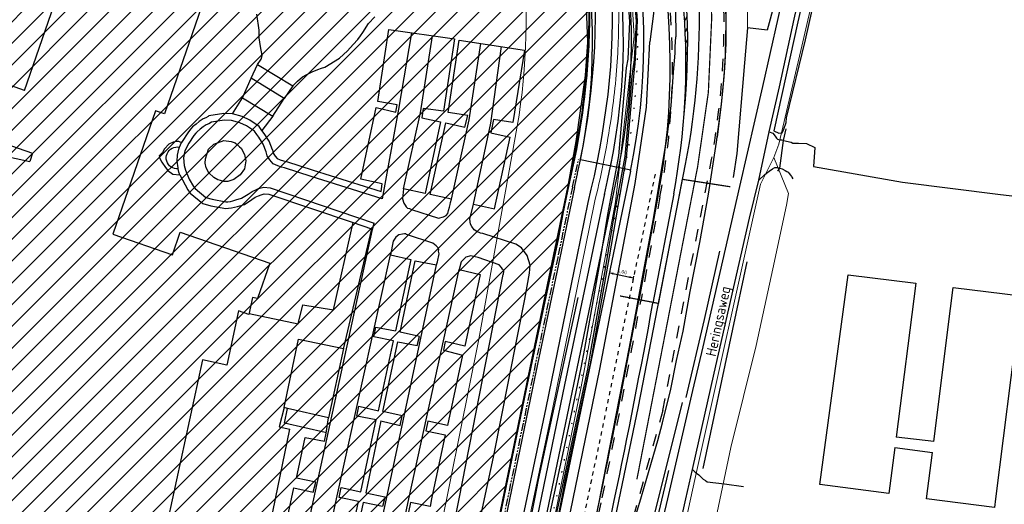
# Model space of a CAD drawing. Header units: metres. Extents: x 233874 to 239264, y 443832 to 448222.
# Tile 170 of 198: x 237604 to 237844, y 446499 to 446617. Entities that reach past the tile are written whole.
import ezdxf

# ---------------------------------------------------------------- set-up
doc = ezdxf.new("R2010")
doc.units = ezdxf.units.M
doc.header["$MEASUREMENT"] = 0
for name, pattern in [('DGN3', [54.868356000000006, 36.578904, -18.289452]), ('LIJN1-1', [2, 1, -1]), ('LIJN1-3', [4, 1, -3]), ('LIJNFPAD', [3, 0.3, -2.7]), ('PHANTOM', [2.5, 1.25, -0.25, 0.25, -0.25, 0.25, -0.25]), ('PHANTOM2', [1.25, 0.625, -0.125, 0.125, -0.125, 0.125, -0.125])]:
    doc.linetypes.add(name, pattern=pattern)
for name, color, linetype in [('DAKRAND-BYG', 4, 'Continuous'), ('Goud-kadastrale grenzen', 13, 'Continuous'), ('Goud-markering', 7, 'Continuous'), ('Goud-ontwerp', 2, 'Continuous'), ('Goud-ontwerp-water', 131, 'Continuous'), ('Goud-werkgrens', 210, 'PHANTOM'), ('HEG', 253, 'Continuous'), ('HEK', 253, 'Continuous'), ('HOOFDGEBOUW', 4, 'Continuous'), ('HOUTWAL', 253, 'Continuous'), ('INSTEEKSLOOT', 153, 'Continuous'), ('KANTVERH', 253, 'Continuous'), ('KANTWATER', 153, 'Continuous'), ('KUNSTWERK', 253, 'Continuous'), ('OVERIGEAFSCH', 253, 'Continuous'), ('STRAATNAAM', 253, 'Continuous')]:
    doc.layers.add(name, color=color, linetype=linetype)
doc.layers.add('G01 kadestrale perceelsgrens', color=73, linetype='Continuous', lineweight=0)
doc.layers.add('G02 kadestrale sectiegrens', color=73, linetype='DGN3', lineweight=30)
doc.layers.add('Goud-eigendom bedrijf', color=7, linetype='Continuous', true_color=0xffd6ad)
doc.layers.add('Goud-hulp', color=210, linetype='Continuous', plot=False)
doc.styles.get("Standard").update_dxf_attribs({"font": 'iso.shx'})
doc.dimstyles.new('D500', dxfattribs={"dimtxt": 0.9, "dimasz": 0.5, "dimexe": 0, "dimexo": 0, "dimgap": 0.45, "dimtad": 1, "dimtoh": 1, "dimzin": 0, "dimdsep": 46, "dimtxsty": 'Standard', "dimblk1": 'DIMBLK', "dimblk2": 'DIMBLK', "dimsah": 1, "dimcen": 0.09, "dimse1": 1, "dimse2": 1, "dimclrd": 1, "dimclre": 1, "dimclrt": 7, "dimadec": 0, "dimazin": 0, "dimtfac": 1, "dimtix": 1, "dimtmove": 2, "dimatfit": 3, "dimldrblk": 'DIMBLK', "dimfxl": 1, "dimtolj": 1, "dimtzin": 0, "dimarcsym": 0})

# ---------------------------------------------------------------- blocks, each defined once
blk = doc.blocks.new('A$C1532452F')
at = {"layer": 'Goud-eigendom bedrijf', "linetype": 'Continuous'}
h = blk.add_hatch(dxfattribs=at)
h.set_pattern_fill('ANSI31', color=256, scale=30)
h.set_pattern_definition([(45, (0, 0), (-2.651650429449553, 2.651650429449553), [])])
h.paths.add_polyline_path([(237716.228, 446538.907), (237725.098, 446587.991, 0.07005072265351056), (237726.9979999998, 446632.131000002, 0.08618627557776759), (237713.769, 446677.584), (237706.53, 446689.253), (237697.334, 446701.204), (237643.739, 446659.758), (237592.828, 446620.445), (237567.89, 446605.219), (237546.894, 446588.962), (237503.169, 446554.943), (237471.671, 446409.243), (237480.682, 446407.331), (237483.56, 446406.72), (237587.23, 446384.59), (237676.949, 446365.49), (237680.371, 446378.489), (237680.967, 446380.87), (237689.44, 446414.74), (237704.584, 446481.23)])
edge = h.paths.add_edge_path()
edge.add_line((237567.89, 446605.219), (237592.828, 446620.445))
edge.add_line((237592.828, 446620.445), (237643.739, 446659.758))
edge.add_line((237643.739, 446659.758), (237697.334, 446701.204))
edge.add_line((237697.334, 446701.204), (237706.53, 446689.253))
edge.add_line((237706.53, 446689.253), (237713.769, 446677.584))
edge.add_arc((237589.5176183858, 446616.7692605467), 138.3359619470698, 6.375651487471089, 26.079400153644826, ccw=False)
edge.add_arc((237569.2922993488, 446616.8085267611), 158.448307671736, -10.478897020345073, 5.549362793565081, ccw=False)
edge.add_line((237725.098, 446587.991), (237716.228, 446538.907))
edge.add_line((237716.228, 446538.907), (237704.584, 446481.23))
edge.add_line((237704.584, 446481.23), (237689.44, 446414.74))
edge.add_line((237689.44, 446414.74), (237680.967, 446380.87))
edge.add_line((237680.967, 446380.87), (237682.746, 446380.387))
edge.add_line((237682.746, 446380.387), (237690.838, 446378.136))
edge.add_line((237690.838, 446378.136), (237696.494, 446376.582))
edge.add_line((237696.494, 446376.582), (237709.498, 446438.712))
edge.add_line((237709.498, 446438.712), (237728.236, 446529.319))
edge.add_line((237728.236, 446529.319), (237738.0100000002, 446576.1390000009))
edge.add_ellipse((237560.443592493, 446619.2468670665), major_axis=(177.5664075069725, -43.10786706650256), ratio=1, start_angle=0, end_angle=8.530384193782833)
edge.add_ellipse((237559.2133227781, 446619.2330097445), major_axis=(183.2266772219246, -16.27800974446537), ratio=1, start_angle=0, end_angle=6.698329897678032)
edge.add_ellipse((237595.2032713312, 446620.3258661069), major_axis=(147.8847286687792, 4.112133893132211), ratio=1, start_angle=0, end_angle=7.701400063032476)
edge.add_ellipse((237587.0654739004, 446618.2003067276), major_axis=(154.1375260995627, 26.01869327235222), ratio=1, start_angle=0, end_angle=7.766537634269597)
edge.add_ellipse((237618.6458879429, 446629.1515842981), major_axis=(117.6271120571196, 35.65841570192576), ratio=1, start_angle=0, end_angle=6.728422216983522)
edge.add_ellipse((237580.1989992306, 446608.0213652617), major_axis=(151.0860007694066, 70.3246347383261), ratio=1, start_angle=0, end_angle=4.862628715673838)
edge.add_ellipse((237670.0302629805, 446660.8675538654), major_axis=(54.74973701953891, 30.0324461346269), ratio=1, start_angle=0, end_angle=5.658579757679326)
edge.add_ellipse((237692.7360493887, 446676.3836281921), major_axis=(28.81595061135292, 19.76837180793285), ratio=1, start_angle=0, end_angle=9.890975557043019)
edge.add_ellipse((237691.1235147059, 446675.0245196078), major_axis=(26.60448529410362, 25.78348039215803), ratio=1, start_angle=0, end_angle=12.03342125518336)
edge.add_ellipse((237700.7104736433, 446689.0641358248), major_axis=(11.05752635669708, 16.72386417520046), ratio=1, start_angle=0, end_angle=11.91792017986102)
edge.add_ellipse((237699.5629790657, 446686.2356557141), major_axis=(8.513020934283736, 21.47534428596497), ratio=1, start_angle=0, end_angle=10.45166127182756)
edge.add_ellipse((237699.6313457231, 446686.3535223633), major_axis=(4.407654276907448, 22.5454776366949), ratio=1, start_angle=0, end_angle=12.10530230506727)
edge.add_ellipse((237699.5939150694, 446688.8001828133), major_axis=(-0.3809150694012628, 20.52181718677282), ratio=1, start_angle=0, end_angle=13.45617027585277)
edge.add_ellipse((237721.8465702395, 446605.114430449), major_axis=(-27.39857023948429, 103.555569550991), ratio=1, start_angle=0, end_angle=6.393413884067)
edge.add_ellipse((237727.1564986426, 446589.8461012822), major_axis=(-44.06949864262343, 115.128898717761), ratio=1, start_angle=0, end_angle=4.234157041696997)
edge.add_line((237674.7069999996, 446701.4069999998), (237662.978, 446694.399))
edge.add_line((237662.978, 446694.399), (237623.044, 446663.773))
edge.add_line((237623.044, 446663.773), (237583.264, 446633.066))
edge.add_line((237583.264, 446633.066), (237541.902, 446601.052))
edge.add_line((237541.902, 446601.052), (237510.035, 446576.49))
edge.add_line((237510.035, 446576.49), (237417.107, 446504.948))
edge.add_line((237417.107, 446504.948), (237409.37, 446499.068))
edge.add_line((237409.37, 446499.068), (237412.968, 446485.056))
edge.add_line((237412.968, 446485.056), (237413.031, 446484.813))
edge.add_line((237413.031, 446484.813), (237503.169, 446554.943))
edge.add_line((237503.169, 446554.943), (237546.894, 446588.962))
edge.add_line((237546.894, 446588.962), (237567.89, 446605.219))
h.paths.add_polyline_path([(237649.9584285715, 446491.197), (237657.1155714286, 446491.197), (237657.1155714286, 446493.897), (237649.9584285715, 446493.897)], flags=24)
h.paths.add_polyline_path([(237704.1265714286, 446699.169), (237711.3694285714, 446699.169), (237711.3694285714, 446701.869), (237704.1265714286, 446701.869)], flags=24)
h.paths.add_polyline_path([(237666.3682857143, 446688.398), (237672.8397142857, 446688.398), (237672.8397142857, 446691.098), (237666.3682857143, 446691.098)], flags=24)
at = {"layer": 'G01 kadestrale perceelsgrens', "flags": 128}
for points in [[(237746.235, 446747.182), (237748.038, 446738.875), (237750.855, 446729.418), (237754.347, 446721.754), (237758.983, 446711.401), (237763, 446703.83), (237771.318, 446683.498), (237776.845, 446666.653), (237781.635, 446646.565), (237781.611, 446635.704), (237781.625, 446614.687)], [(237788.047, 446583.122), (237789.22, 446586.398), (237794.58, 446609.196), (237802.102, 446641.553), (237809.386, 446671.234), (237817.392, 446704.74), (237822.06, 446726.972)], [(237728.038, 446705.773), (237740.925, 446681.679), (237749.762, 446655.288), (237752.254, 446642.153), (237754.075, 446612.631), (237749.503, 446572.304), (237741.175, 446527.241), (237726.376, 446454.816), (237715.168, 446404.425), (237707.598, 446373.531)], [(237680.967, 446380.87), (237689.44, 446414.74), (237704.584, 446481.23), (237716.228, 446538.907), (237725.098, 446587.991)], [(237788.047, 446583.122), (237784.788, 446576.609), (237768.82, 446504.68), (237767.23, 446497.6), (237732.07, 446340.67), (237711.23, 446249.46), (237710.27, 446244.85)], [(237739.864, 446344.066), (237747.271, 446377.976), (237754.088, 446407.847), (237761.735, 446441.301), (237769.376, 446476.758), (237773.937, 446495.12), (237777.573, 446512.452), (237783.729, 446537.333), (237787.796, 446556.007), (237791.092, 446571.495), (237791.605, 446574.336), (237788.047, 446583.122)], [(237738.01, 446576.139), (237728.236, 446529.319), (237709.498, 446438.712), (237696.494, 446376.582)], [(237703.446, 446374.672), (237704.233, 446378.265), (237705.491, 446385.733), (237721.395, 446461.656), (237734.116, 446521.834), (237744.267, 446571.762)]]:
    blk.add_lwpolyline(points, dxfattribs=at)
for points in [[(237726.998, 446632.131, -0.07005072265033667), (237725.098, 446587.991)], [(237750.2, 446623.8050000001, -0.01911365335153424), (237750.046, 446608.55)], [(237750.046, 446608.55, -0.02376319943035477), (237748.255, 446591.558)], [(237748.255, 446591.5580000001, -0.02536716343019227), (237744.267, 446571.762)]]:
    blk.add_lwpolyline(points, format="xyb", dxfattribs=at)
at = {"layer": 'G01 kadestrale perceelsgrens'}
for centre, major_axis, end_param in [((237559.2133227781, 446619.2330097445), (183.2266772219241, -16.27800974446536), 0.1169079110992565), ((237560.443592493, 446619.2468670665), (177.5664075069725, -43.10786706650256), 0.1488832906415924)]:
    blk.add_ellipse(centre, major_axis=major_axis, ratio=1, start_param=0, end_param=end_param, dxfattribs=at)
at = {"layer": 'G02 kadestrale sectiegrens', "flags": 128}
for points in [[(237839.695, 446849.471), (237834.953, 446828.437), (237827.203, 446791.031), (237820.953, 446764.093), (237810.187, 446716.937), (237800.12, 446672.642), (237788.232, 446620.692), (237786.414, 446614.136), (237781.625, 446614.687)], [(237781.625, 446614.687), (237780.89, 446606.187), (237779.046, 446584.093), (237776.687, 446568.437), (237771.05, 446543.678), (237761.947, 446504.806), (237750.593, 446457.875), (237739.608, 446410.53), (237731.243, 446374.611), (237720.968, 446330.062), (237717.343, 446313.843), (237714.781, 446301.375), (237711.578, 446286.281), (237706.984, 446268.312), (237701.031, 446246.281), (237694.99, 446225.253)]]:
    blk.add_lwpolyline(points, dxfattribs=at)
blk = doc.blocks.new('DIMBLK')
at = {"color": 1}
blk.add_line((5.68e-14, -0.8333332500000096), (-5.68e-14, 0.8333332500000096), dxfattribs=at)
blk.add_solid([(0, 0), (-1.999999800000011, 0.4999999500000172), (-1.999999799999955, -0.4999999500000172)], dxfattribs=at)
blk = doc.blocks.new('*D57')
at = {"layer": 'Defpoints', "color": 0, "linetype": 'Continuous', "transparency": 16777216}
for p in [(237748.2828289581, 446556.3975065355), (237753.8702214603, 446553.7967036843), (237754.1570526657, 446555.1754198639)]:
    blk.add_point(p, dxfattribs=at)
at = {"layer": 'Goud-hulp', "color": 1, "linetype": 'Continuous', "lineweight": -2, "transparency": 16777216}
blk.add_line((237748.485516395, 446554.9169497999), (237753.380702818, 446553.8985442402), dxfattribs=at)
at = {"layer": 'Goud-hulp', "color": 1, "linetype": 'Continuous', "lineweight": -2, "transparency": 16777216, "xscale": 0.5, "yscale": 0.5, "zscale": 0.5}
for p, rotation in [((237747.9959977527, 446555.0187903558), 168.2476965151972), ((237753.8702214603, 446553.7967036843), 348.2476965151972)]:
    blk.add_blockref('DIMBLK', p, dxfattribs=dict(at, rotation=rotation))
at = {"layer": 'Goud-hulp', "linetype": 'Continuous', "transparency": 16777216, "insert": (237751.1211136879, 446555.3114292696), "char_height": 0.9, "attachment_point": 5, "rotation": 348.24769651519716}
blk.add_mtext('\\A1;6.00', dxfattribs=at)
blk = doc.blocks.new('A$C134E523E')
at = {"layer": 'G01 kadestrale perceelsgrens', "color": 20, "const_width": 0.5, "flags": 128}
blk.add_lwpolyline([(237409.37, 446499.068), (237417.107, 446504.948), (237510.035, 446576.49), (237541.902, 446601.052), (237583.264, 446633.066), (237623.044, 446663.773), (237662.978, 446694.399), (237674.707, 446701.407, -0.01847709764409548), (237683.087, 446704.975, -0.02790376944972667), (237694.448, 446708.67, -0.0587811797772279), (237699.213, 446709.3220000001, -0.0528685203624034), (237704.039, 446708.899, -0.04563561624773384), (237708.076, 446707.711, -0.05204866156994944), (237711.768, 446705.788, -0.05255400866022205), (237717.728, 446700.808, -0.04318433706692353), (237721.552, 446696.152, -0.02469523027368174), (237724.78, 446690.9, -0.02122040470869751), (237731.285, 446678.346, -0.02936671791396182), (237736.273, 446664.81, -0.03390089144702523), (237741.203, 446644.219, -0.03361635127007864), (237743.088, 446624.438, -0.02923530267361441), (237742.44, 446602.955, -0.03723802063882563), (237738.01, 446576.139)], format="xyb", dxfattribs=at)
blk.add_lwpolyline([(237738.01, 446576.139), (237728.236, 446529.319), (237709.498, 446438.712), (237696.494, 446376.582)], dxfattribs=at)
at = {"layer": 'G01 kadestrale perceelsgrens', "color": 20}
for centre, major_axis, end_param in [((237559.2133227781, 446619.2330097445), (183.2266772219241, -16.27800974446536), 0.1169079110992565), ((237560.443592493, 446619.2468670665), (177.5664075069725, -43.10786706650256), 0.1488832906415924)]:
    blk.add_ellipse(centre, major_axis=major_axis, ratio=1, start_param=0, end_param=end_param, dxfattribs=at)

msp = doc.modelspace()

# ---------------------------------------------------------------- hatches: boundary and pattern name
at = {"layer": 'Goud-markering', "linetype": 'Continuous'}
h = msp.add_hatch(dxfattribs=at)
h.set_pattern_fill('ANSI31', color=256, scale=10, angle=20)
h.set_pattern_definition([(65, (71.01879644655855, 7.29973214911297), (-1.132884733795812, 0.5282728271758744), [])])
edge = h.paths.add_edge_path()
edge.add_line((237756.892338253, 446662.6760688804), (237750.4104423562, 446684.1190884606))
edge.add_arc((237597.5615790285, 446610.8410216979), 169.5064898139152, -5.8247528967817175, 25.61376685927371, ccw=False)
edge.add_arc((237596.6386995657, 446605.9418526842), 169.9999999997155, 355.8497132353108, 379.4953699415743)

# ---------------------------------------------------------------- linework, layer by layer
at = {"layer": 'DAKRAND-BYG'}
for p, q in [((237822.61, 446552.49), (237817.82, 446515.02)), ((237826.97, 446513.93), (237831.05, 446546.35)), ((237826.97, 446513.93), (237817.82, 446515.02)), ((237817.5, 446512.48), (237826.64, 446511.27))]:
    msp.add_line(p, q, dxfattribs=at)
for points in [[(237817.5, 446512.48), (237816.07, 446501.31), (237799.24, 446503.46), (237806.13, 446554.55), (237822.61, 446552.49)], [(237831.05, 446546.35), (237831.68, 446551.49), (237848.25, 446549.46), (237847.62, 446544.32)], [(237847.62, 446544.32), (237842.02, 446500), (237841.76, 446497.89), (237825.23, 446500.01), (237826.64, 446511.27)], [(237668.8, 446522.21), (237672.3, 446538.87), (237683.26, 446536.57)], [(237683.26, 446536.57), (237679.62, 446519.74), (237669.67, 446522.01), (237668.8, 446522.21)]]:
    msp.add_lwpolyline(points, dxfattribs=at)
at = {"layer": 'Goud-hulp', "linetype": 'Continuous'}
for p, q in [((237753.1948632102, 446580.0082607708), (237740.9568971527, 446582.5542746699)), ((237740.475, 446474.96), (237745.7713745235, 446500.3342657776))]:
    msp.add_line(p, q, dxfattribs=at)
at = {"layer": 'Goud-hulp', "linetype": 'LIJN1-1'}
msp.add_line((237759.127467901, 446579.0667949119), (237712.0010218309, 446352.5433467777), dxfattribs=at)
at = {"layer": 'Goud-hulp', "linetype": 'Continuous', "flags": 128}
msp.add_lwpolyline([(237409.37, 446499.068), (237417.107, 446504.948), (237510.035, 446576.49), (237541.902, 446601.052), (237583.264, 446633.066), (237623.044, 446663.773), (237662.978, 446694.399), (237674.707, 446701.407, -0.01847709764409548), (237683.087, 446704.975, -0.02790376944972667), (237694.448, 446708.67, -0.0587811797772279), (237699.213, 446709.3220000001, -0.0528685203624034), (237704.039, 446708.899, -0.04563561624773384), (237708.076, 446707.711, -0.05204866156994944), (237711.768, 446705.788, -0.05255400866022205), (237717.728, 446700.808, -0.04318433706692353), (237721.552, 446696.152, -0.02469523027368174), (237724.78, 446690.9, -0.02122040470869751), (237731.285, 446678.346, -0.02936671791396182), (237736.273, 446664.81, -0.03390089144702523), (237741.203, 446644.219, -0.03361635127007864), (237743.088, 446624.438, -0.02923530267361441), (237742.44, 446602.955, -0.03723802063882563), (237738.01, 446576.139)], format="xyb", dxfattribs=at)
msp.add_lwpolyline([(237738.01, 446576.139), (237728.236, 446529.319), (237709.498, 446438.712), (237696.494, 446376.582)], dxfattribs=at)
at = {"layer": 'Goud-hulp', "linetype": 'Continuous'}
for centre, radius, start, end in [((237585.9735070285, 446616.5543219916), 190.4506644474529, 351.4106051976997, 29.87860995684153), ((235787.9657994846, 446908.9873342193), 2000, 348.2099221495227, 349.6083502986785)]:
    msp.add_arc(centre, radius, start, end, dxfattribs=at)
at = {"layer": 'Goud-markering', "linetype": 'LIJNFPAD'}
msp.add_line((237751.6891931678, 446580.1353854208), (237704.981132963, 446355.6229993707), dxfattribs=at)
at = {"layer": 'Goud-markering', "color": 253, "linetype": 'Continuous'}
for p, q in [((237755.088954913, 446522.4606402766), (237766.5512360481, 446581.4896569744)), ((237745.7260032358, 446477.6039136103), (237755.0889549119, 446522.4606402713)), ((237744.6492101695, 446477.8286727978), (237749.1975342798, 446499.6191229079))]:
    msp.add_line(p, q, dxfattribs=at)
at = {"layer": 'Goud-markering', "color": 253, "linetype": 'LIJN1-1', "ltscale": 3}
for p, q in [((237761.0091072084, 446521.4722854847), (237772.4412195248, 446580.3459373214)), ((237761.0091072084, 446521.4722854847), (237748.9847366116, 446478.1511193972)), ((237741.7125018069, 446478.4416524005), (237746.2608259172, 446500.2321025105))]:
    msp.add_line(p, q, dxfattribs=at)
at = {"layer": 'Goud-markering', "linetype": 'LIJN1-1', "ltscale": 3}
msp.add_line((237760.3208969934, 446573.527516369), (237755.6531368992, 446548.1455514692), dxfattribs=at)
at = {"layer": 'Goud-markering', "linetype": 'Continuous'}
msp.add_line((237763.6601039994, 446574.2582534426), (237758.6039302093, 446547.6044240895), dxfattribs=at)
at = {"layer": 'Goud-markering', "linetype": 'LIJN1-3', "const_width": 0.3, "flags": 128}
msp.add_lwpolyline([(237733.4997573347, 446732.2316420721), (237741.2682476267, 446720.6412783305, -0.1981010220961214), (237769.4962277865, 446580.9177971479)], format="xyb", dxfattribs=at)
at = {"layer": 'Goud-markering', "color": 253, "linetype": 'LIJN1-3', "const_width": 0.3, "flags": 128}
msp.add_lwpolyline([(237769.4962277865, 446580.9177971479), (237754.6998840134, 446504.7188614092)], dxfattribs=at)
at = {"layer": 'Goud-markering', "linetype": 'LIJN1-1', "ltscale": 3}
for centre, radius, start, end in [((237585.9735070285, 446616.5543219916), 189.9506644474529, 349.0110344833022, 33.83213727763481), ((237593.347615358, 446605.4637531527), 170, 349.172064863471, 33.83213727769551)]:
    msp.add_arc(centre, radius, start, end, dxfattribs=at)
at = {"layer": 'Goud-markering', "linetype": 'Continuous'}
for centre, radius, start, end in [((237597.561579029, 446610.841021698), 169.5064898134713, 354.1752471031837, 33.65948891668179), ((237585.9735070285, 446616.5543219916), 183.9506644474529, 349.0110344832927, 15.08610104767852), ((237596.6386995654, 446605.9418526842), 170, 349.2587432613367, 19.49536994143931)]:
    msp.add_arc(centre, radius, start, end, dxfattribs=at)
at = {"layer": 'Goud-markering', "linetype": 'LIJNFPAD'}
msp.add_arc((237601.4069699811, 446611.4004361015), 153.5, 348.2476965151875, 33.83213727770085, dxfattribs=at)
at = {"layer": 'Goud-markering', "color": 253, "linetype": 'LIJN1-1', "ltscale": 3}
msp.add_arc((235787.9657994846, 446908.9873342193), 2000.5, 348.2099221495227, 349.6083502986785, dxfattribs=at)
at = {"layer": 'Goud-markering', "color": 253, "linetype": 'Continuous'}
msp.add_arc((235787.9657994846, 446908.9873342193), 2003.5, 348.2099221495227, 349.6083502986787, dxfattribs=at)
at = {"layer": 'Goud-ontwerp', "linetype": 'Continuous'}
for p, q in [((237750.2206372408, 446580.4409070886), (237703.5125770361, 446355.9285210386)), ((237753.1577490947, 446579.8298637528), (237706.4496888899, 446355.3174777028)), ((237759.8291432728, 446573.6179502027), (237755.1613831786, 446548.2359853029))]:
    msp.add_line(p, q, dxfattribs=at)
for centre, radius, start in [((237592.8179363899, 446605.3559685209), 170, 349.172064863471), ((237601.4069699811, 446611.4004361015), 155, 348.2476965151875), ((237601.4069699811, 446611.4004361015), 152, 348.2476965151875)]:
    msp.add_arc(centre, radius, start, 33.83213727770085, dxfattribs=at)
at = {"layer": 'Goud-ontwerp-water'}
msp.add_line((237747.6576985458, 446577.9426198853), (237748.616958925, 446582.5508813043), dxfattribs=at)
at = {"layer": 'Goud-ontwerp-water', "linetype": 'PHANTOM2', "ltscale": 3, "flags": 128}
msp.add_lwpolyline([(237738.9927798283, 446575.9423232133), (237739.7628514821, 446579.2826340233), (237740.4673785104, 446582.6561152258)], dxfattribs=at)
at = {"layer": 'Goud-ontwerp-water'}
for points in [[(237746.7883025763, 446574.1451518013), (237747.5703160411, 446577.5372621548), (237747.6576985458, 446577.9426198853)], [(237746.8217749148, 446574.2975701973), (237743.2461087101, 446557.1667780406)], [(237743.2461087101, 446557.1667780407), (237737.1131671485, 446527.7842403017), (237718.3427464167, 446437.0322061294), (237703.480697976, 446366.0257371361), (237701.9298789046, 446358.9810837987)]]:
    msp.add_lwpolyline(points, dxfattribs=at)
at = {"layer": 'Goud-ontwerp-water', "linetype": 'PHANTOM2', "ltscale": 3}
for points in [[(237738.990548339, 446575.9321619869), (237735.4148821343, 446558.8013698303)], [(237735.4148821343, 446558.8013698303), (237729.2804555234, 446529.4117173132), (237710.5104835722, 446438.6618529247), (237695.4411728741, 446366.6651462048), (237694.2713531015, 446361.3695959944)]]:
    msp.add_lwpolyline(points, dxfattribs=at)
at = {"layer": 'Goud-ontwerp-water', "linetype": 'Continuous'}
for radius in [150, 142.5]:
    msp.add_arc((237601.4069699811, 446611.4004361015), radius, 348.2476965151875, 33.83213727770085, dxfattribs=at)
at = {"layer": 'Goud-werkgrens', "ltscale": 3, "const_width": 0.3}
msp.add_lwpolyline([(237750.5803584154, 446549.4069521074), (237759.9674517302, 446547.5841620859), (237765.7531211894, 446577.8055338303), (237777.4756428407, 446575.9842903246)], dxfattribs=at)
at = {"layer": 'HEG'}
msp.add_lwpolyline([(237781.48, 446557.69), (237778.01, 446541.35), (237770.77, 446507.36)], dxfattribs=at)
msp.add_lwpolyline([(237781.48, 446557.69), (237778.01, 446541.35), (237770.77, 446507.36)], dxfattribs=at)
at = {"layer": 'HEK'}
msp.add_lwpolyline([(237789.04, 446579.79), (237789.53, 446580.53), (237790.43, 446587.29), (237791.04, 446590.11)], dxfattribs=at)
msp.add_lwpolyline([(237789.04, 446579.79), (237789.53, 446580.53), (237790.43, 446587.29), (237791.04, 446590.11)], dxfattribs=at)
at = {"layer": 'HOOFDGEBOUW'}
for points in [[(237605.6, 446599.47), (237616.51, 446630.96), (237648.73, 446619.79), (237639.71, 446593.75), (237637.52, 446594.5), (237627.11, 446564.43), (237641.63, 446559.4), (237643.55, 446564.96), (237665.36, 446557.4)], [(237605.6, 446599.47), (237599.64, 446601.54), (237595.12, 446588.5), (237607.57, 446584.19), (237606.88, 446582.18)], [(237665.36, 446557.4), (237662.36, 446548.74), (237661.13, 446549.01), (237660.24, 446544.91), (237657.71, 446545.79), (237654.85, 446532.54), (237648.92, 446533.82), (237622.61, 446412.05), (237592.93, 446418.46), (237598.19, 446442.79), (237590.29, 446444.49), (237590.2, 446444.05), (237531.16, 446456.81), (237550.37, 446545.74), (237569.78, 446541.55), (237573.38, 446558.21), (237569.06, 446559.15), (237572.26, 446573.97), (237576.54, 446573.04), (237579.78, 446588.04), (237606.88, 446582.18)]]:
    msp.add_lwpolyline(points, dxfattribs=at)
at = {"layer": 'HOUTWAL'}
msp.add_lwpolyline([(237719.53, 446326.13), (237728.96, 446366.93), (237756.54, 446486.46), (237759.94, 446500), (237765.83, 446523.45)], dxfattribs=at)
at = {"layer": 'INSTEEKSLOOT', "color": 13}
for points in [[(237711.915, 446728.725), (237713.64, 446728.21), (237715.72, 446727.26), (237719.81, 446724.4), (237721.47, 446723.05), (237723.98, 446720.03), (237728.42, 446714.28), (237734.69, 446705.08), (237737.89, 446699.75), (237741.76, 446691.97), (237745.49, 446684.33), (237749.4, 446673.8), (237751.88, 446665.71), (237753.82, 446658.66), (237755.69, 446650.62), (237757.34, 446640.21), (237757.98, 446630.19), (237758.67, 446619.15), (237758.75, 446618.16), (237757.86, 446611.27)], [(237710.44, 446725.36), (237714.59, 446723.5), (237718, 446721), (237722.57, 446716.55), (237729.17, 446707.59), (237733.63, 446699.78), (237737.94, 446691.37), (237742.72, 446680.6), (237747.14, 446667.72), (237749.14, 446661.61), (237751.21, 446651.82), (237753.6, 446636), (237754.21, 446624.69), (237754.77, 446616.37)], [(237748.55, 446608.64), (237748.7, 446612.42), (237748.77, 446616.21), (237748.77, 446620), (237748.7, 446623.79)], [(237754.77, 446616.37), (237754.24, 446605.85), (237754, 446604.61), (237752.08, 446583.12), (237747.92, 446558.92), (237743.3, 446532.83), (237737.27, 446504.67), (237736.34, 446500), (237730.51, 446470.96), (237721.49, 446429.67), (237711.82, 446390.18), (237705.26, 446364.37), (237703.58, 446357.83), (237703.94, 446356.63), (237704.3, 446356.13), (237704.27, 446355.83), (237703.46, 446353.68), (237703.21, 446352.23), (237694.79, 446319.53)], [(237668.94, 446226.54), (237669.35, 446227.79), (237670.58, 446230.3), (237681.63, 446270.21), (237686.42, 446285.4), (237689.04, 446296.72), (237696.72, 446321.41), (237704.37, 446352.31), (237705.68, 446355.86), (237716.89, 446399.43), (237729.75, 446454.09), (237739.2, 446500), (237745.69, 446531.55), (237754.32, 446576.78), (237757.03, 446595.39), (237757.82, 446611.27)], [(237746.77, 446591.78), (237747.26, 446595.14), (237747.67, 446598.5), (237748.03, 446601.87), (237748.32, 446605.25), (237748.55, 446608.64)], [(237742.81, 446572.13), (237743.61, 446575.38), (237744.35, 446578.64), (237745.04, 446581.91), (237745.67, 446585.19), (237746.25, 446588.48), (237746.77, 446591.78)], [(237740.1335778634, 446558.9691683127), (237742.81, 446572.13)], [(237699.85, 446364.45), (237700.85, 446369.82), (237702.76, 446378.55), (237704.02, 446386.02), (237719.97, 446462.18), (237732.65, 446522.17), (237740.1335778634, 446558.9691683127)]]:
    msp.add_lwpolyline(points, dxfattribs=at)
at = {"layer": 'INSTEEKSLOOT'}
for points in [[(237820.34, 446720.02), (237819.96, 446720.48), (237819.01, 446720.69), (237818.29, 446720.12), (237806.83, 446672.61), (237800.62, 446645.85), (237793.89, 446616.14), (237788.08, 446589.6), (237789.28, 446589.01), (237790.07, 446589.13), (237790.49, 446589.98), (237791.04, 446591.62), (237791.13, 446592.76), (237795.76, 446611.81), (237803.11, 446644.74), (237817.23, 446704.37), (237820.33, 446719.39), (237820.34, 446720.02)], [(237743.93, 446602.82), (237744.22, 446606.42), (237744.43, 446610.03), (237744.58, 446613.64), (237744.65, 446617.25), (237744.65, 446620.87), (237744.59, 446624.48)], [(237740.97, 446582.51), (237741.62, 446585.87), (237742.21, 446589.24), (237742.73, 446592.63), (237743.2, 446596.02), (237743.6, 446599.42), (237743.93, 446602.82)], [(237740.2774774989, 446579.2884972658), (237740.97, 446582.51)], [(237739.48, 446575.83), (237740.25, 446579.17), (237740.2774774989, 446579.2884972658)], [(237739.48, 446575.83), (237735.9043337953, 446558.6992078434)], [(237735.9043337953, 446558.6992078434), (237729.77, 446529.31), (237711, 446438.56), (237695.93, 446366.56)]]:
    msp.add_lwpolyline(points, dxfattribs=at)
at = {"layer": 'KANTVERH'}
for p, q in [((237643.35, 446585.63), (237643.82, 446586.8)), ((237690.37, 446565.6), (237690.7, 446567.1)), ((237668.8, 446522.21), (237667.6, 446517.56)), ((237667.6, 446517.56), (237670.18, 446516.97))]:
    msp.add_line(p, q, dxfattribs=at)
for points in [[(237786.9, 446589.33), (237789.38, 446600.36), (237793.01, 446616.81), (237799.88, 446647.37), (237803.19, 446662.5), (237807.44, 446680.36), (237815.67, 446716.52), (237818.59, 446729.2), (237822.04, 446742.25), (237827.28, 446765.33), (237833.4, 446792.16)], [(237728.85, 446355.3), (237733.42, 446374.88), (237735.31, 446383.83), (237749.63, 446446.35), (237759.75, 446489.36), (237762.21, 446500), (237768.31, 446526.4), (237770.83, 446536.98), (237779.77, 446576.03), (237785.33, 446600.44), (237787.2, 446608.65), (237789.11, 446617.01), (237793.31, 446635.93), (237802.15, 446675.64), (237805.99, 446691.74), (237816.19, 446735.06), (237820.93, 446756.47)], [(237753.9, 446494.15), (237755.64, 446500), (237756.55, 446503.09), (237759.79, 446514.19), (237760.96, 446518.49), (237762.95, 446526.66), (237764.38, 446533.66), (237765.95, 446540.84), (237767.71, 446550.46), (237770.04, 446562.43), (237772.14, 446574.21), (237774.11, 446586.89), (237775.33, 446596.13), (237775.98, 446602.78), (237776.14, 446604.96), (237776.37, 446609.23), (237776.46, 446610.87), (237776.46, 446622.66), (237775.95, 446630.24)], [(237699.86, 446613.52), (237696.68, 446594.88), (237692.7, 446573.04), (237675.38, 446578.52), (237668.95, 446580.59), (237668.18, 446580.78), (237667.31, 446581.08), (237666.15, 446581.6), (237665.36, 446582.51), (237664.69, 446583.54), (237664.45, 446584.5), (237663.74, 446586.34), (237662.65, 446588.03), (237662.14, 446588.73), (237661.57, 446589.51), (237659.67, 446590.84), (237658.04, 446591.56), (237656, 446592.14), (237654.24, 446592.21), (237651.11, 446591.74), (237650.51, 446591.33), (237649.84, 446591.07), (237649.11, 446590.56), (237648.36, 446589.99), (237647.61, 446589.4), (237647.29, 446589.08), (237646.83, 446588.45), (237645.58, 446586.61), (237644.61, 446584.73), (237644.36, 446583.05), (237644.46, 446581.2), (237644.77, 446580.01)], [(237665.98, 446584.99), (237666.17, 446584.19), (237666.64, 446583.48), (237667.13, 446582.91), (237667.89, 446582.57), (237668.63, 446582.32), (237669.39, 446582.13), (237675.86, 446580.04), (237692.43, 446574.81), (237692.69, 446576.73), (237687.53, 446577.88), (237691.26, 446595.3), (237695.98, 446594.19), (237696.36, 446595.95), (237691.67, 446596.77), (237694.31, 446614.32), (237710.28, 446612.01), (237707.63, 446594.38), (237702.67, 446595.04), (237702.32, 446592.79), (237706.88, 446591.77), (237703.17, 446574.34), (237697.91, 446575.5), (237697.66, 446573.04), (237697.97, 446572.01), (237698.26, 446571.48), (237698.55, 446571.08), (237698.88, 446570.8), (237699.31, 446570.66), (237699.81, 446570.44), (237706.42, 446568.35), (237707.63, 446568.64)], [(237697.91, 446575.5), (237702.03, 446594.02), (237704.95, 446612.78)], [(237707.63, 446568.64), (237708.28, 446569.02), (237708.65, 446569.46), (237708.83, 446570.23), (237709.04, 446571), (237709.28, 446571.68), (237709.33, 446572.18), (237709.53, 446572.99), (237704.38, 446574.13), (237708.17, 446591.53), (237712.84, 446590.49), (237713.54, 446593.32), (237708.76, 446594.06), (237711.45, 446611.71), (237727.31, 446609.28), (237724.5, 446591.61), (237719.8, 446592.38), (237719.14, 446589.11), (237723.86, 446588.1)], [(237709.53, 446572.99), (237713.88, 446592.26), (237716.68, 446610.91)], [(237714.9, 446571.79), (237719.14, 446591.47), (237721.77, 446610.13)], [(237665.98, 446584.99), (237665.18, 446587.07), (237663.98, 446588.93), (237663.43, 446589.68), (237662.71, 446590.66), (237660.46, 446592.24), (237658.58, 446593.07), (237656.26, 446593.73), (237654.15, 446593.81), (237650.49, 446593.27), (237650.3, 446593.13), (237649.76, 446592.76), (237649.08, 446592.5), (237648.17, 446591.86), (237647.38, 446591.26), (237646.55, 446590.6), (237646.07, 446590.13), (237645.51, 446589.36), (237643.82, 446586.8), (237643.47, 446586.85), (237643.17, 446587.02), (237642.56, 446586.98), (237641.78, 446586.82), (237640.73, 446586.34), (237639.7, 446585.23), (237639.22, 446584.37), (237638.36, 446583.49), (237638.52, 446582.89), (237639.05, 446582.02), (237639.91, 446580.65), (237640.47, 446579.99), (237641.69, 446579.09)], [(237659.46, 446582.34), (237659.19, 446580.33), (237658.15, 446578.91), (237656.54, 446577.76), (237655.09, 446577.29), (237654.13, 446577.28), (237653.34, 446577.55), (237652.71, 446577.68), (237651.72, 446578.24), (237650.47, 446579.42), (237649.84, 446580.6), (237649.57, 446581.71), (237649.66, 446582.82), (237650.4, 446585.17), (237651.72, 446586.34), (237654.15, 446587.29), (237655.93, 446587.05), (237656.92, 446586.65), (237657.45, 446586.19), (237657.97, 446585.73), (237658.35, 446585.42), (237659.2, 446583.83), (237659.46, 446582.34)], [(237686.45, 446364.35), (237688.8, 446373.98), (237693.04, 446390.7), (237707.6, 446452.81), (237717.62, 446500), (237719.78, 446510.13), (237727.42, 446548.64), (237728.58, 446554.98), (237728.71, 446556.9), (237727.99, 446559.29), (237726.63, 446561.13), (237725.23, 446562), (237717.19, 446564.58), (237716.64, 446564.7), (237715.75, 446565.07), (237715.11, 446565.47), (237714.5, 446566.31), (237714.22, 446566.87), (237714.07, 446568.12), (237714.9, 446571.79), (237720.07, 446570.62), (237723.86, 446588.1)], [(237784.37, 446577.57), (237786.9, 446589.33), (237787.8, 446589.08), (237788.34, 446588.33), (237788.71, 446587.83), (237788.91, 446587.62), (237789.4, 446587.44), (237790.02, 446587.4), (237790.43, 446587.29), (237792.3, 446586.87), (237792.7, 446586.64), (237794.08, 446586.61), (237795.99, 446586.53), (237798.05, 446585.59), (237797.69, 446580.91), (237819.34, 446577.15), (237843.25, 446574.12), (237854.37, 446572.78)], [(237643.04, 446580.34), (237642.58, 446580.34), (237642.13, 446580.41), (237641.7, 446580.57), (237641.3, 446580.79), (237640.94, 446581.08), (237640.64, 446581.43), (237640.4, 446581.82), (237640.23, 446582.25), (237640.14, 446582.7), (237640.13, 446583.16), (237640.19, 446583.62), (237640.33, 446584.05), (237640.55, 446584.46), (237640.83, 446584.83), (237641.17, 446585.14), (237641.56, 446585.38), (237641.98, 446585.56), (237642.43, 446585.66), (237642.89, 446585.69), (237643.35, 446585.63)], [(237643.04, 446580.34), (237643, 446580.6), (237642.8, 446582.2), (237642.84, 446583.67), (237643.15, 446585.15), (237643.35, 446585.63)], [(237643.46, 446578.87), (237643.17, 446579.57), (237643.04, 446580.34)], [(237644.77, 446580.01), (237645.71, 446577.84), (237646.73, 446576.09), (237647.13, 446575.59), (237649.77, 446573.37), (237651.34, 446572.94), (237654.65, 446572.29), (237655.08, 446572.36), (237655.74, 446572.41), (237656.34, 446572.56), (237657.07, 446572.77), (237658.48, 446573.18), (237660.08, 446574.21), (237661.02, 446574.84), (237661.9, 446575.22), (237662.62, 446575.53), (237663.84, 446575.92), (237665.44, 446575.74), (237690.7, 446567.1)], [(237768.22, 446507.14), (237773.52, 446530.58), (237782.12, 446568.31), (237784.37, 446577.57), (237785.81, 446578.97), (237786.94, 446579.8), (237787.68, 446580.33), (237788.29, 446580.65), (237788.89, 446580.7), (237789.53, 446580.53), (237790.05, 446580.37), (237790.77, 446579.98), (237791.23, 446579.67), (237791.57, 446579.51), (237791.8, 446579.2), (237792.1, 446578.79), (237792.33, 446578.48), (237792.45, 446578.31), (237792.7, 446577.96)], [(237641.69, 446579.09), (237643.46, 446578.87), (237645.39, 446575.21), (237645.98, 446574.46), (237649.01, 446571.92), (237650.98, 446571.38), (237654.63, 446570.66), (237655.26, 446570.77), (237655.99, 446570.82), (237656.75, 446571.01), (237657.46, 446571.22), (237659.15, 446571.71), (237660.96, 446572.88), (237661.79, 446573.43), (237662.57, 446573.76), (237663.19, 446574.04), (237664, 446574.29), (237665.09, 446574.17), (237685.6, 446567.3)], [(237655.46, 446404.97), (237676.05, 446500), (237690.37, 446565.6)], [(237660.29, 446545.11), (237672.25, 446542.6), (237673.4, 446547.27), (237680.86, 446545.98), (237685.6, 446567.3), (237690.08, 446565.71)], [(237690.08, 446565.71), (237683.3, 446536.76), (237683.26, 446536.57)], [(237690.08, 446565.71), (237690.37, 446565.6), (237690.09, 446565.71), (237690.08, 446565.71)], [(237692.37, 446518.98), (237697.09, 446517.86), (237697.55, 446520.22), (237692.88, 446521.22), (237696.5, 446538.22), (237701.22, 446537.36), (237701.76, 446539.54), (237697.06, 446540.54), (237700.75, 446557.98), (237705.91, 446556.96), (237706.15, 446557.72), (237706.56, 446559.66), (237706.41, 446560.29), (237706.46, 446560.71), (237706.2, 446561.16), (237705.83, 446561.6), (237705.03, 446562.25), (237698.61, 446564.4), (237698.41, 446564.53), (237698.1, 446564.54), (237697.61, 446564.44), (237696.75, 446564.25), (237696.03, 446563.69), (237695.34, 446562.74), (237694.68, 446559.39), (237699.69, 446558.28), (237695.93, 446540.87)], [(237669.46, 446443.47), (237681.61, 446500), (237694.68, 446559.39)], [(237721.98, 446555.96), (237721.74, 446556.29), (237721.21, 446556.95), (237716.04, 446558.79), (237715.32, 446558.9), (237714.25, 446559.2), (237713.03, 446558.88), (237711.89, 446557.71), (237711.42, 446555.86), (237716.55, 446554.64), (237712.82, 446537.19), (237708.04, 446538.29), (237707.61, 446536.16), (237712.28, 446534.96), (237708.58, 446517.88), (237703.79, 446518.91), (237703.31, 446516.52), (237708.01, 446515.61), (237704.73, 446500), (237704.34, 446498.15), (237699.56, 446499.13), (237699.08, 446496.77)], [(237681, 446440.93), (237693.77, 446500), (237705.91, 446556.96)], [(237721.98, 446555.96), (237722.14, 446555.74), (237722.2, 446555.42), (237722.17, 446554.61)], [(237731.37, 446446.15), (237732.18, 446449.29), (237734.65, 446457.05), (237737.18, 446462.85), (237738.34, 446467.02), (237739.82, 446472.18), (237741.13, 446477.74), (237743.15, 446487.72), (237745.69, 446500), (237745.79, 446500.49), (237752.87, 446536.96), (237756.5695228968, 446556.5756366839)], [(237691.55, 446438.7), (237686.34, 446439.84), (237686.2, 446439.09), (237686.29, 446438.65), (237686.43, 446438.21), (237686.52, 446437.74), (237686.73, 446437.41), (237687.01, 446437.03), (237687.3, 446436.73), (237687.84, 446436.48), (237694.23, 446435.08), (237694.51, 446435.02), (237695.52, 446434.92), (237696.38, 446435.16), (237696.83, 446435.48), (237697.39, 446436.08), (237709.34, 446489.49), (237711.41, 446500), (237722.17, 446554.61)], [(237686.34, 446439.84), (237699.18, 446500), (237711.42, 446555.86)], [(237674.29, 446463.09), (237678.98, 446462.16), (237682.66, 446479.52), (237677.96, 446480.72), (237678.43, 446482.9), (237683.23, 446481.92), (237686.96, 446499.37), (237683.87, 446500), (237682.22, 446500.34), (237682.73, 446502.73), (237687.47, 446501.73), (237691.22, 446519.19), (237686.51, 446520.13), (237687.04, 446522.54), (237691.76, 446521.42), (237695.48, 446538.5), (237690.65, 446539.45), (237691.18, 446541.81), (237695.93, 446540.87)], [(237678.8, 446516.13), (237668.9, 446518.39), (237669.67, 446522.01)], [(237678.65, 446514.05), (237679.05, 446515.95), (237679.62, 446519.74)], [(237692.37, 446518.98), (237688.69, 446501.42), (237693.36, 446500.48), (237693.24, 446500), (237692.75, 446498.09), (237688.08, 446499.13), (237684.36, 446481.6)], [(237576.27, 446392.02), (237622.92, 446382.27), (237640.57, 446378.82), (237651.81, 446430.46), (237662.17, 446477.84), (237666.71, 446500), (237670.18, 446516.97)], [(237658.42, 446443.46), (237663.16, 446442.46), (237663.67, 446444.72), (237658.95, 446445.76), (237662.73, 446463.17), (237667.43, 446462.16), (237667.96, 446464.41), (237663.21, 446465.43), (237667.01, 446482.89), (237671.67, 446481.89), (237672.13, 446484.28), (237667.48, 446485.29), (237670.61, 446500), (237671.18, 446502.68), (237675.9, 446501.64), (237676.5, 446504.05), (237671.83, 446504.99), (237673.92, 446514.95), (237678.65, 446514.05)], [(237705.11, 446236.24), (237707.08, 446242.79), (237715.15, 446274.76), (237720.38, 446298.83), (237733.63, 446359.03), (237736.09, 446369.18), (237739.42, 446382.93), (237744.16, 446404.05), (237754.36, 446447.93), (237763.68, 446488.67), (237765.64, 446495.59), (237766.63, 446500), (237768.22, 446507.14), (237768.89, 446506.5), (237769.77, 446505.86), (237770.19, 446505.45), (237770.84, 446504.8), (237771.38, 446504.42), (237771.8, 446504.12), (237775.99, 446503.67), (237780.67, 446503.03)]]:
    msp.add_lwpolyline(points, dxfattribs=at)
at = {"layer": 'KANTVERH', "color": 13}
for points in [[(237721.54, 446729.13), (237726.11, 446723.96), (237729.94, 446719.36), (237734.61, 446713.1), (237739.89, 446705.25), (237743.97, 446698.45), (237747.87, 446690.76), (237751.41, 446683.19), (237754.45, 446675.01), (237756.44, 446668.82), (237758.29, 446662.59), (237759.59, 446657.51), (237761.34, 446647.92), (237762.82, 446639), (237763.64, 446629.88), (237764.04, 446620.51), (237764.17, 446614.26), (237764.18, 446612.49)], [(237729.44, 446702.72), (237733.76, 446694.95), (237740.89, 446679.72), (237747.25, 446661.14), (237749.18, 446651.66), (237751.52, 446635.17), (237752.91, 446616.23)], [(237730.83, 446703.49), (237735.17, 446695.68), (237742.36, 446680.32), (237748.79, 446661.55), (237750.75, 446651.93), (237753.1, 446635.34), (237754.51, 446616.26)], [(237754.51, 446616.26), (237754.04, 446606.91), (237753.71, 446604.73), (237753.48, 446602.89), (237751.8, 446583.33), (237749.09, 446568.95), (237747.04, 446556.53), (237743.48, 446536.4), (237742.65, 446531.6), (237740.26, 446520.31), (237736.08, 446501.03), (237733.28, 446488.15), (237732.13, 446483.35), (237730.94, 446477.91), (237712.52, 446396.18), (237708.23, 446377.59), (237704.09, 446361.49), (237684.49, 446288.81), (237678.35, 446269.99), (237671.82, 446248.6)], [(237752.91, 446616.23), (237752.46, 446607.07), (237752.13, 446604.93), (237751.9, 446603.07), (237750.22, 446583.54), (237747.52, 446569.21), (237745.48, 446556.82), (237741.91, 446536.64), (237741.09, 446531.9), (237738.7, 446520.59), (237734.53, 446501.36), (237731.73, 446488.47), (237730.58, 446483.7), (237729.4, 446478.3), (237710.96, 446396.51), (237706.68, 446377.98), (237702.77, 446362.74)], [(237756.5695228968, 446556.5756366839), (237758.76, 446568.19), (237761.26, 446583.44), (237762.08, 446588.17), (237763.02, 446595.69), (237763.6, 446603.88), (237764.05, 446608.53), (237763.98, 446610.03), (237764.18, 446612.49)]]:
    msp.add_lwpolyline(points, dxfattribs=at)
at = {"layer": 'KANTWATER'}
for points in [[(237662.3, 446605.73), (237663.26, 446607.04), (237663.44, 446607.99), (237663.06, 446610.19), (237662.75, 446612.3), (237662.75, 446614.16), (237662.2, 446618)], [(237670.93, 446600.54), (237672.11, 446601.73), (237673.31, 446602.78), (237674.34, 446603.37), (237675.64, 446603.97), (237677.06, 446604.51), (237677.93, 446604.87), (237678.73, 446605.14), (237682.27, 446607.33), (237684.24, 446609.13), (237685.63, 446610.62), (237686.75, 446611.85), (237687.42, 446612.75), (237687.96, 446613.53), (237689.4, 446615.72), (237690.92, 446617.36)]]:
    msp.add_lwpolyline(points, dxfattribs=at)
at = {"layer": 'KUNSTWERK'}
for p, q in [((237658.67, 446597.69), (237660.76, 446602.4)), ((237668.86, 446597.52), (237660.76, 446602.4)), ((237656.26, 446593.73), (237658.67, 446597.69)), ((237658.67, 446597.69), (237666.08, 446593.17)), ((237666.08, 446593.17), (237668.86, 446597.52)), ((237666.08, 446593.17), (237663.43, 446589.68))]:
    msp.add_line(p, q, dxfattribs=at)
msp.add_lwpolyline([(237660.76, 446602.4), (237662.3, 446605.73), (237670.93, 446600.54), (237668.86, 446597.52)], dxfattribs=at)
at = {"layer": 'OVERIGEAFSCH'}
for points in [[(237741.63, 446638.29), (237742.66, 446611.23), (237742.11, 446603.09), (237739.81, 446587.02), (237735.53, 446563.12), (237734.6350403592, 446558.9731420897)], [(237734.6350403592, 446558.9731420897), (237731.3, 446543.52)], [(237740.34, 446549.01), (237730.7, 446504.61), (237729.77, 446500), (237717.85, 446440.59), (237702.82, 446369.16), (237702.4, 446367.55), (237701.94, 446365.48), (237702.44, 446363.11), (237702.77, 446362.74)], [(237731.3, 446543.52), (237722.04, 446500), (237719.49, 446487.98)], [(237731.3, 446543.52), (237722.04, 446500), (237719.49, 446487.98)]]:
    msp.add_lwpolyline(points, dxfattribs=at)

# ---------------------------------------------------------------- block references
at = {"layer": 'Goud-hulp', "linetype": 'Continuous'}
msp.add_blockref('A$C134E523E', (0, 0), dxfattribs=at)
at = {"layer": 'Goud-kadastrale grenzen', "linetype": 'Continuous'}
msp.add_blockref('A$C1532452F', (0, 0), dxfattribs=at)

# ---------------------------------------------------------------- texts
at = {"layer": 'STRAATNAAM'}
msp.add_text('Heringsaweg', height=2.5, rotation=77.7011, dxfattribs=at).set_placement((237773.85, 446534.52))
msp.add_text('Heringsaweg', height=2.5, rotation=77.7011, dxfattribs=at).set_placement((237773.85, 446534.52))

# ---------------------------------------------------------------- dimensions: what is measured, and where the dimension line sits
at = {"layer": 'Goud-hulp', "linetype": 'Continuous'}
dim = msp.add_aligned_dim(p1=(237748.2828289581, 446556.3975065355), p2=(237754.1570526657, 446555.1754198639), distance=-1.4082366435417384, dimstyle='D500', override={"dimclrt": 256}, dxfattribs=at)
dim.commit()
dim.dimension.update_dxf_attribs({"geometry": '*D57', "text_midpoint": (237751.1211136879, 446555.3114292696)})

doc.saveas('drawing.dxf')
